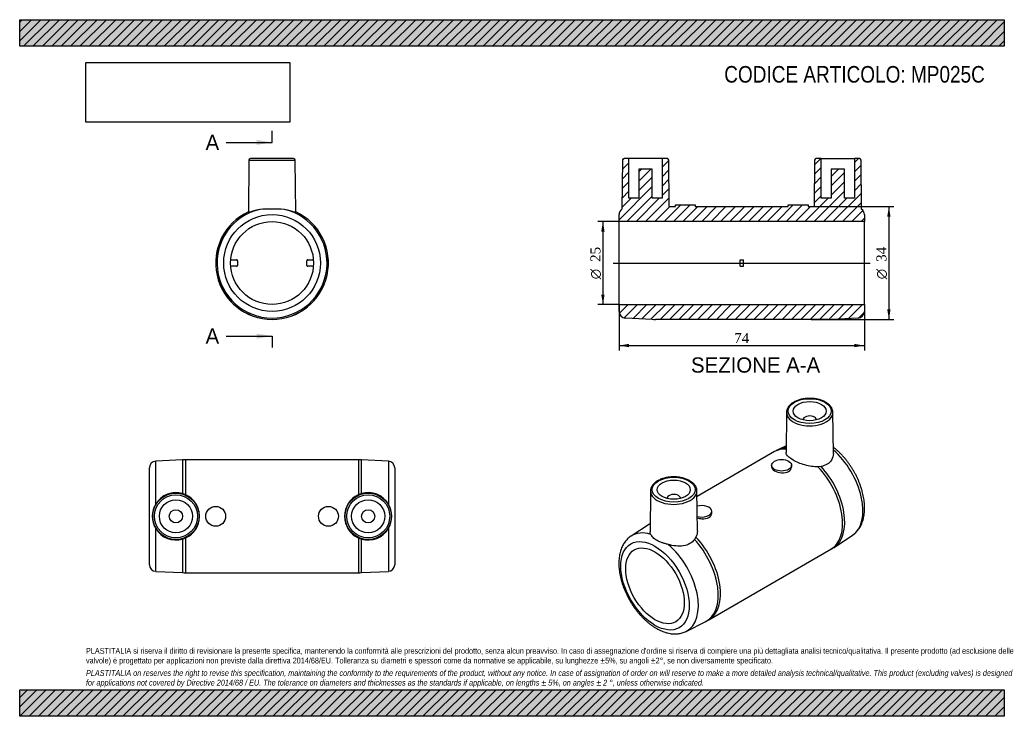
# Model space of a CAD drawing. Header units: millimetres. Extents: x 0 to 297, y 0 to 210.
import ezdxf
from ezdxf.enums import TextEntityAlignment as Align
from ezdxf.lldxf.tags import DXFTag

# ---------------------------------------------------------------- set-up
doc = ezdxf.new("R2010")
doc.units = ezdxf.units.MM
for name, color, linetype in [('Default', 7, 'Continuous'), ('DV4_Default', 7, 'Continuous'), ('MP025C', 7, 'Continuous')]:
    doc.layers.add(name, color=color, linetype=linetype)
doc.styles.add('SEACAD_Solid_Edge_ANSI', font='seans.ttf')
doc.styles.add('SEACAD_Solid_Edge_ANSI1_Symbols', font='semeca1.ttf')
doc.styles.add('SEACAD_Times_New_Roman', font='times.ttf')
tags = doc.linetypes.add('CENTER2', pattern=[28.575, 19.05, -3.175, 3.175, -3.175]).pattern_tags.tags
tags[10:11] = [DXFTag(74, 4), DXFTag(75, 0), DXFTag(340, '0'), DXFTag(46, 0.0), DXFTag(50, 0.0), DXFTag(44, 0.0), DXFTag(45, 0.0)]
tags[8:9] = [DXFTag(74, 4), DXFTag(75, 0), DXFTag(340, '0'), DXFTag(46, 0.0), DXFTag(50, 0.0), DXFTag(44, 0.0), DXFTag(45, 0.0)]
tags[6:7] = [DXFTag(74, 4), DXFTag(75, 0), DXFTag(340, '0'), DXFTag(46, 0.0), DXFTag(50, 0.0), DXFTag(44, 0.0), DXFTag(45, 0.0)]
tags[4:5] = [DXFTag(74, 4), DXFTag(75, 0), DXFTag(340, '0'), DXFTag(46, 0.0), DXFTag(50, 0.0), DXFTag(44, 0.0), DXFTag(45, 0.0)]
doc.dimstyles.new('ANSImm', dxfattribs={"dimtxt": 3, "dimasz": 3, "dimexe": 1.5, "dimexo": 0, "dimgap": 0.75, "dimtad": 1, "dimdsep": 46, "dimtxsty": 'SEACAD_Times_New_Roman', "dimblk1": '_SE_FILLED', "dimblk2": '_SE_FILLED', "dimsah": 1, "dimcen": 1.5, "dimazin": 0, "dimtfac": 0.85, "dimtdec": 3, "dimtofl": 0, "dimtmove": 0, "dimatfit": 3, "dimfxl": 1, "dimarcsym": 0})
picture_1 = doc.add_image_def('image1.jpg', size_in_pixel=(4302, 1260))

# ---------------------------------------------------------------- blocks, each defined once
blk = doc.blocks.new('SE')
at = {"layer": 'MP025C', "color": 7, "linetype": 'Continuous'}
for p, q in [((69.12, 167.65), (68.98, 151.95)), ((69.12, 167.65), (83.13, 167.65)), ((82.63, 168.15), (69.62, 168.15)), ((83.27, 151.95), (83.13, 167.65)), ((63.67, 137.65), (65.37, 137.65)), ((65.67, 137.35), (65.67, 135.95)), ((86.59, 135.95), (86.59, 137.35)), ((86.89, 137.65), (88.59, 137.65)), ((65.37, 135.65), (63.67, 135.65)), ((88.59, 135.65), (86.89, 135.65))]:
    blk.add_line(p, q, dxfattribs=at)
for radius in [14.59, 12.5]:
    blk.add_circle((76.13, 136.65), radius, dxfattribs=at)
for centre, radius, start, end in [((69.62, 167.65), 0.5, 90, 179.5), ((82.63, 167.65), 0.5, 0.5, 90), ((76.13, 136.65), 17, 114.8356, 65.1644), ((76.13, 136.65), 16.98, 114.8717, 65.1283), ((76.13, 136.65), 16.59, 102.9102, 77.0898), ((76.13, 54.24), 98.65, 87.8466, 92.1534), ((65.37, 137.35), 0.3, 0, 90), ((86.89, 137.35), 0.3, 90, 180), ((65.37, 135.95), 0.3, 270, 0), ((86.89, 135.95), 0.3, 180, 270)]:
    blk.add_arc(centre, radius, start, end, dxfattribs=at)
for points, knots in [([(72.42, 152.82), (71.09, 152.55), (70.04, 152.2), (69.15, 151.93), (68.99, 151.91), (68.99, 151.95)], [0, 0, 0, 0, 0.5, 0.5, 0.7815619, 0.7815619, 0.7815619, 0.7815619]), ([(83.27, 151.95), (83.27, 151.94), (83.27, 151.94), (83.23, 151.91), (83.06, 151.94), (82.21, 152.2), (81.15, 152.56), (79.83, 152.82)], [0.218697, 0.218697, 0.218697, 0.218697, 0.25, 0.25, 0.5, 0.5, 1, 1, 1, 1])]:
    blk.add_open_spline(points, degree=3, knots=knots, dxfattribs=at)
blk = doc.blocks.new('SE1')
at = {"layer": 'MP025C', "color": 7, "linetype": 'Continuous'}
for p, q in [((231.3, 91.62), (231.17, 79.55)), ((236.3, 89.39), (236.3, 89.36)), ((240.3, 89.36), (240.3, 89.39)), ((245.44, 79.26), (245.3, 91.62)), ((231.19, 81.58), (228.67, 80.32)), ((227.7, 79.79), (204.31, 66.29)), ((226.82, 75.67), (226.82, 75.16)), ((232.82, 75.16), (232.82, 75.67)), ((241.71, 75.35), (240.78, 75.25)), ((190.28, 67.94), (190.15, 55.57)), ((195.29, 65.71), (195.29, 65.68)), ((199.29, 65.68), (199.29, 65.71)), ((204.42, 55.89), (204.29, 67.94)), ((208.77, 61.28), (208.77, 61.79)), ((189.95, 57.96), (184.41, 54.31)), ((203.98, 54), (203.56, 53.32)), ((245.64, 50.93), (251.18, 54.57)), ((207.89, 29.1), (244.7, 50.35)), ((200.99, 25.59), (206.92, 28.57))]:
    blk.add_line(p, q, dxfattribs=at)
for centre, radius, start, end in [((232.96, 71.16), 10.11, 115.0997, 121.3881), ((201.98, 39.59), 21.95, 122.5081, 123.2179), ((239.69, 59.51), 10.44, 298.6482, 304.734), ((202.26, 38.37), 10.84, 295.4343, 301.292)]:
    blk.add_arc(centre, radius, start, end, dxfattribs=at)
for centre, major_axis in [((238.3, 92), (-6.5, 0)), ((238.3, 92), (-5, 0)), ((229.82, 75.67), (-3, 0)), ((197.29, 68.32), (-6.5, 0)), ((197.29, 68.32), (5, 0)), ((191.63, 39.34), (7.3, -12.64)), ((191.63, 39.34), (6.25, -10.83))]:
    blk.add_ellipse(centre, major_axis=major_axis, ratio=0.57735, dxfattribs=at)
for centre, major_axis, start_param, end_param in [((238.3, 91.6), (7, 0), 3.135422, 6.283185), ((238.3, 91.6), (7, 0), 3.123789, 3.135422), ((238.3, 89.39), (-2, 0), 3.112862, 6.283185), ((238.3, 89.39), (-2, 0), 0, 0.02873), ((238.3, 91.6), (7, 0), 0.006171, 0.01154), ((238.3, 91.6), (7, 0), 0, 0.006171), ((236.2, 65.07), (8.5, -14.72), 2.786819, 3.141593), ((236.87, 65.46), (8.49, -14.7), 2.849681, 3.107879), ((242.61, 68.77), (8.3, -14.37), 0.033678, 2.113845), ((236.2, 65.07), (8.5, -14.72), 0, 1.964629), ((236.87, 65.46), (8.49, -14.7), 0.033705, 1.941122), ((197.29, 67.92), (7, 0), 3.135422, 6.283185), ((197.29, 67.92), (7, 0), 3.123789, 3.135422), ((197.29, 65.71), (2, 0), 0, 3.170323), ((197.29, 65.71), (2, 0), 6.254455, 6.283185), ((197.29, 67.92), (7, 0), 0.006171, 0.01154), ((197.29, 67.92), (7, 0), 0, 0.006171), ((205.77, 61.79), (3, 0), 0, 2.068262), ((205.77, 61.79), (3, 0), 4.227265, 6.283185), ((198.72, 43.43), (8.49, -14.7), 3.147775, 3.175271), ((192.98, 40.12), (8.3, -14.37), 2.58152, 3.173695), ((199.39, 43.82), (8.5, -14.72), 0, 1.964629), ((192.98, 40.12), (8.3, -14.37), -0.033678, 2.130869), ((198.72, 43.43), (8.49, -14.7), 6.249507, 8.224308), ((192.98, 40.12), (8.3, -14.37), -6.31963, -6.316863)]:
    blk.add_ellipse(centre, major_axis=major_axis, ratio=0.57735, start_param=start_param, end_param=end_param, dxfattribs=at)
for points, knots in [([(245.3, 91.65), (245.3, 91.73), (245.3, 91.92), (245.23, 92.25), (245.11, 92.63), (244.93, 93), (244.71, 93.35), (244.42, 93.69), (244.09, 94.02), (243.71, 94.32), (243.29, 94.61), (242.82, 94.87), (242.32, 95.1), (241.79, 95.3), (241.23, 95.47), (240.65, 95.61), (240.04, 95.72), (239.43, 95.8), (238.81, 95.84), (238.18, 95.85), (237.55, 95.83), (236.93, 95.77), (236.32, 95.69), (235.73, 95.56), (235.15, 95.41), (234.6, 95.23), (234.08, 95.01), (233.59, 94.77), (233.14, 94.5), (232.73, 94.2), (232.36, 93.88), (232.04, 93.54), (231.78, 93.18), (231.57, 92.81), (231.42, 92.43), (231.32, 92.04), (231.31, 91.81), (231.3, 91.68)], [0, 0, 0, 0, 0.015522, 0.043026, 0.070601, 0.098424, 0.126607, 0.155182, 0.184107, 0.213294, 0.242643, 0.272068, 0.301505, 0.330917, 0.360291, 0.389626, 0.418926, 0.448198, 0.47745, 0.506694, 0.535937, 0.56519, 0.594461, 0.623761, 0.653099, 0.682487, 0.711931, 0.741434, 0.770994, 0.800592, 0.830177, 0.859671, 0.888968, 0.917953, 0.94653, 0.974673, 1, 1, 1, 1]), ([(251.17, 54.57), (251.21, 54.59), (251.41, 54.71), (251.78, 55), (252.24, 55.42), (252.67, 55.88), (253.07, 56.38), (253.43, 56.93), (253.75, 57.52), (254.04, 58.14), (254.28, 58.81), (254.49, 59.51), (254.65, 60.24), (254.76, 61), (254.84, 61.79), (254.87, 62.61), (254.86, 63.44), (254.8, 64.3), (254.7, 65.16), (254.56, 66.04), (254.38, 66.92), (254.16, 67.81), (253.9, 68.7), (253.6, 69.59), (253.26, 70.47), (252.9, 71.35), (252.49, 72.22), (252.06, 73.08), (251.59, 73.92), (251.09, 74.75), (250.57, 75.56), (250.02, 76.34), (249.45, 77.1), (248.85, 77.84), (248.23, 78.54), (247.59, 79.21), (246.93, 79.85), (246.26, 80.45), (245.75, 80.87), (245.47, 81.08), (245.42, 81.12)], [0, 0, 0, 0, 0.0034112, 0.0211287, 0.0388722, 0.0567057, 0.0746864, 0.0928613, 0.1112629, 0.1299075, 0.1487931, 0.1679012, 0.1871998, 0.206649, 0.2262067, 0.2458336, 0.2654967, 0.2851672, 0.304825, 0.3244602, 0.3440671, 0.363644, 0.3831912, 0.4027109, 0.4222066, 0.4416821, 0.4611422, 0.4805915, 0.5000351, 0.519478, 0.5389247, 0.5583794, 0.5778474, 0.5973338, 0.6168438, 0.6363823, 0.6559538, 0.6755621, 0.6952102, 0.6994557, 0.6994557, 0.6994557, 0.6994557]), ([(240.78, 75.25), (239.5, 75.17), (238.13, 75.39), (235.5, 76.15), (234.24, 76.69), (232.3, 77.81), (231.62, 78.39), (231.22, 79.14), (231.16, 79.35), (231.17, 79.56)], [0, 0, 0, 0, 0.25, 0.25, 0.5, 0.5, 0.75, 0.75, 0.8461679, 0.8461679, 0.8461679, 0.8461679]), ([(245.44, 79.26), (245.44, 78.53), (245.24, 77.81), (244.21, 76.22), (243.08, 75.55), (241.71, 75.35)], [0.1783379, 0.1783379, 0.1783379, 0.1783379, 0.5, 0.5, 1, 1, 1, 1]), ([(226.82, 75.16), (226.82, 74.76), (227.14, 74.36), (228.25, 73.72), (229.03, 73.48), (230.59, 73.37), (231.37, 73.5), (232.5, 74.14), (232.81, 74.65), (232.82, 75.15), (232.82, 75.16), (232.82, 75.16)], [0.3750332, 0.3750332, 0.3750332, 0.3750332, 0.5, 0.5, 0.625, 0.625, 0.75, 0.75, 0.875, 0.875, 0.8751409, 0.8751409, 0.8751409, 0.8751409]), ([(204.29, 67.97), (204.29, 68.05), (204.28, 68.24), (204.22, 68.57), (204.1, 68.95), (203.92, 69.32), (203.69, 69.67), (203.41, 70.01), (203.08, 70.34), (202.7, 70.65), (202.28, 70.93), (201.81, 71.19), (201.31, 71.42), (200.78, 71.62), (200.22, 71.79), (199.63, 71.94), (199.03, 72.05), (198.42, 72.12), (197.79, 72.17), (197.17, 72.18), (196.54, 72.15), (195.92, 72.1), (195.31, 72.01), (194.72, 71.88), (194.14, 71.73), (193.59, 71.55), (193.07, 71.33), (192.58, 71.09), (192.13, 70.82), (191.72, 70.52), (191.35, 70.2), (191.03, 69.86), (190.77, 69.5), (190.56, 69.13), (190.41, 68.75), (190.31, 68.36), (190.3, 68.13), (190.29, 68)], [0, 0, 0, 0, 0.015522, 0.043026, 0.070601, 0.098424, 0.126607, 0.155182, 0.184107, 0.213294, 0.242643, 0.272068, 0.301505, 0.330917, 0.360291, 0.389626, 0.418926, 0.448198, 0.47745, 0.506694, 0.535937, 0.56519, 0.594461, 0.623761, 0.653099, 0.682487, 0.711931, 0.741434, 0.770994, 0.800592, 0.830177, 0.859671, 0.888968, 0.917953, 0.94653, 0.974673, 1, 1, 1, 1]), ([(204.38, 59.83), (204.81, 59.68), (205.29, 59.58), (206.55, 59.49), (207.33, 59.62), (208.45, 60.26), (208.77, 60.77), (208.77, 61.27), (208.77, 61.27), (208.77, 61.28)], [0.5478611, 0.5478611, 0.5478611, 0.5478611, 0.625, 0.625, 0.75, 0.75, 0.875, 0.875, 0.8751409, 0.8751409, 0.8751409, 0.8751409]), ([(184.43, 54.32), (184.39, 54.3), (184.18, 54.17), (183.81, 53.88), (183.35, 53.47), (182.92, 53.01), (182.52, 52.5), (182.16, 51.96), (181.84, 51.37), (181.55, 50.74), (181.31, 50.08), (181.1, 49.38), (180.94, 48.65), (180.83, 47.88), (180.75, 47.09), (180.72, 46.28), (180.73, 45.44), (180.79, 44.59), (180.89, 43.73), (181.03, 42.85), (181.21, 41.97), (181.43, 41.08), (181.69, 40.19), (181.99, 39.3), (182.32, 38.41), (182.69, 37.54), (183.1, 36.67), (183.53, 35.81), (184, 34.96), (184.49, 34.14), (185.02, 33.33), (185.57, 32.54), (186.14, 31.78), (186.74, 31.05), (187.36, 30.35), (188, 29.67), (188.66, 29.04), (189.33, 28.44), (190.02, 27.87), (190.72, 27.35), (191.43, 26.87), (192.15, 26.44), (192.88, 26.05), (193.61, 25.72), (194.34, 25.43), (195.07, 25.2), (195.8, 25.02), (196.52, 24.9), (197.22, 24.83), (197.92, 24.83), (198.59, 24.88), (199.24, 24.98), (199.86, 25.14), (200.45, 25.34), (200.78, 25.5), (200.96, 25.58)], [0, 0, 0, 0, 0.003697, 0.02141, 0.039149, 0.056977, 0.074953, 0.093122, 0.111519, 0.130158, 0.149039, 0.168141, 0.187435, 0.206878, 0.226431, 0.246052, 0.26571, 0.285375, 0.305027, 0.324656, 0.344258, 0.363829, 0.383371, 0.402885, 0.422376, 0.441846, 0.4613, 0.480744, 0.500182, 0.51962, 0.539061, 0.55851, 0.577973, 0.597454, 0.616958, 0.636491, 0.656057, 0.67566, 0.695303, 0.714986, 0.73471, 0.754469, 0.774254, 0.794045, 0.813813, 0.833524, 0.853134, 0.872595, 0.891861, 0.910893, 0.929666, 0.948173, 0.966431, 0.984471, 1, 1, 1, 1]), ([(195.6, 51.81), (195.28, 51.9), (194.98, 51.98), (194.37, 52.14), (194.08, 52.22), (193.51, 52.4), (193.24, 52.49), (192.72, 52.7), (192.48, 52.82), (192.02, 53.08), (191.8, 53.23), (191.41, 53.54), (191.23, 53.71), (190.91, 54.04), (190.77, 54.22), (190.53, 54.54), (190.43, 54.7), (190.36, 54.83)], [0, 0, 0, 0, 0.125, 0.125, 0.25, 0.25, 0.375, 0.375, 0.5, 0.5, 0.625, 0.625, 0.75, 0.75, 0.875, 0.875, 1, 1, 1, 1]), ([(203.56, 53.32), (203.19, 52.82), (202.7, 52.38), (201.55, 51.72), (200.87, 51.5), (198.73, 51.16), (197.1, 51.38), (195.6, 51.81)], [0, 0, 0, 0, 0.25, 0.25, 0.5, 0.5, 1, 1, 1, 1])]:
    blk.add_open_spline(points, degree=3, knots=knots, dxfattribs=at)
for points in [[(190.36, 54.83), (190.22, 55.08), (190.15, 55.32), (190.15, 55.57)], [(204.42, 55.89), (204.43, 55.25), (204.28, 54.6), (203.98, 54)]]:
    blk.add_open_spline(points, degree=3, dxfattribs=at)
blk = doc.blocks.new('SE2')
at = {"layer": 'MP025C', "color": 7, "linetype": 'Continuous'}
for p, q in [((49.15, 77.27), (41.03, 76.88)), ((49.15, 77.27), (49.15, 67.13)), ((50.1, 66.78), (50.1, 77.29)), ((102.15, 77.29), (50.1, 77.29)), ((102.15, 77.29), (102.15, 66.78)), ((103.1, 67.13), (103.1, 77.27)), ((111.22, 76.88), (103.1, 77.27)), ((39.13, 45.7), (39.13, 74.88)), ((41.03, 64), (41.03, 76.88)), ((111.22, 76.88), (111.22, 64)), ((113.13, 74.88), (113.13, 45.7)), ((41.03, 43.7), (41.03, 56.58)), ((111.22, 56.58), (111.22, 43.7)), ((50.1, 43.29), (50.1, 53.8)), ((102.15, 53.8), (102.15, 43.29)), ((49.15, 53.44), (49.15, 43.31)), ((103.1, 43.31), (103.1, 53.44)), ((41.03, 43.7), (49.15, 43.31)), ((50.1, 43.29), (102.15, 43.29)), ((103.1, 43.31), (111.22, 43.7))]:
    blk.add_line(p, q, dxfattribs=at)
for centre, radius in [((47.13, 60.29), 7), ((47.13, 60.29), 6.5), ((105.13, 60.29), 7), ((105.13, 60.29), 6.5), ((47.13, 60.29), 5), ((59.13, 60.29), 3), ((93.13, 60.29), 3), ((105.13, 60.29), 5), ((47.13, 60.29), 2), ((105.13, 60.29), 2)]:
    blk.add_circle(centre, radius, dxfattribs=at)
for centre, radius, start, end in [((50.1, 57.29), 20, 90, 92.7263), ((102.15, 57.29), 20, 87.2737, 90), ((41.13, 74.88), 2, 92.7263, 180), ((111.13, 74.88), 2, 0, 87.2737), ((47.12, 60.31), 7.12, 73.4567, 148.8208), ((47.12, 60.3), 7.13, 65.2685, 73.4422), ((47.11, 60.29), 7.15, 294.7756, 65.2244), ((105.14, 60.29), 7.15, 114.7756, 245.2244), ((105.13, 60.3), 7.13, 106.5578, 114.7315), ((105.13, 60.31), 7.12, 31.1753, 106.5472), ((47.13, 60.29), 7.14, 148.7115, 211.2885), ((105.12, 60.29), 7.14, 328.7115, 31.2885), ((47.12, 60.27), 7.12, 211.1753, 286.5472), ((105.13, 60.27), 7.12, 253.4567, 328.8208), ((47.12, 60.28), 7.13, 286.5578, 294.7315), ((105.13, 60.28), 7.13, 245.2685, 253.4422), ((41.13, 45.7), 2, 180, 267.2737), ((111.13, 45.7), 2, 272.7263, 0), ((50.1, 63.29), 20, 267.2737, 270), ((102.15, 63.29), 20, 270, 272.7263)]:
    blk.add_arc(centre, radius, start, end, dxfattribs=at)
blk = doc.blocks.new('SE4')
at = {"color": 7, "linetype": 'Continuous', "style": 'SEACAD_Solid_Edge_ANSI'}
blk.add_text('A', height=4.6, dxfattribs=at).set_placement((56.07, 175.32), align=Align.TOP_LEFT)
blk = doc.blocks.new('SE5')
at = {"color": 7, "linetype": 'Continuous', "style": 'SEACAD_Solid_Edge_ANSI'}
blk.add_text('A', height=4.6, dxfattribs=at).set_placement((56.07, 116.92), align=Align.TOP_LEFT)
blk = doc.blocks.new('SEANNOT_GROUP')
at = {"linetype": 'Continuous'}
blk.add_hatch(color=7, dxfattribs=at).paths.add_polyline_path([(71.53, 172.26), (76.13, 173.02), (71.53, 173.79)])
at = {"color": 7, "linetype": 'Continuous'}
blk.add_lwpolyline([(62.33, 173.02), (76.13, 173.02)], dxfattribs=at)
blk = doc.blocks.new('SEANNOT_GROUP1')
at = {"linetype": 'Continuous'}
blk.add_hatch(color=7, dxfattribs=at).paths.add_polyline_path([(71.53, 113.85), (76.13, 114.62), (71.53, 115.38)])
at = {"color": 7, "linetype": 'Continuous'}
blk.add_lwpolyline([(62.33, 114.62), (76.13, 114.62)], dxfattribs=at)
blk = doc.blocks.new('SE3')
at = {"layer": 'Default', "color": 7, "linetype": 'CENTER2'}
for p, q in [((76.13, 173.02), (76.13, 176.47)), ((76.13, 114.62), (76.13, 111.17))]:
    blk.add_line(p, q, dxfattribs=at)
at = {"layer": 'Default', "color": 7, "linetype": 'CENTER2', "const_width": 0.0001}
blk.add_lwpolyline([(76.13, 173.02), (76.13, 114.62)], dxfattribs=at)
at = {"layer": 'Default'}
for name in ['SE4', 'SEANNOT_GROUP', 'SE5', 'SEANNOT_GROUP1']:
    blk.add_blockref(name, (0, 0), dxfattribs=at)
blk = doc.blocks.new('SE6')
at = {"layer": 'MP025C', "linetype": 'Continuous'}
h = blk.add_hatch(dxfattribs=at)
h.set_pattern_fill('LINE', scale=0.62992, angle=45, style=0)
edge = h.paths.add_edge_path()
edge.add_arc((252.79, 151.24), 2, 0, 55.4878)
edge.add_line((253.93, 152.89), (253.8, 167.65))
edge.add_arc((253.3, 167.65), 0.5, 0.5, 90)
edge.add_line((253.3, 168.15), (251.79, 168.15))
edge.add_line((251.79, 168.15), (251.79, 156.15))
edge.add_line((251.79, 156.15), (248.79, 156.15))
edge.add_line((248.79, 156.15), (248.79, 164.95))
edge.add_line((248.79, 164.95), (244.79, 164.95))
edge.add_line((244.79, 164.95), (244.79, 156.15))
edge.add_line((244.79, 156.15), (241.79, 156.15))
edge.add_line((241.79, 156.15), (241.79, 168.15))
edge.add_line((241.79, 168.15), (240.29, 168.15))
edge.add_arc((240.29, 167.65), 0.5, 90, 179.5)
edge.add_line((239.79, 167.65), (239.67, 153.65))
edge.add_line((239.67, 153.65), (237.79, 153.65))
edge.add_line((237.79, 153.65), (237.79, 154.15))
edge.add_line((237.79, 154.15), (231.79, 154.15))
edge.add_line((231.79, 154.15), (231.79, 153.65))
edge.add_line((231.79, 153.65), (203.79, 153.65))
edge.add_line((203.79, 153.65), (203.79, 154.15))
edge.add_line((203.79, 154.15), (197.79, 154.15))
edge.add_line((197.79, 154.15), (197.79, 153.65))
edge.add_line((197.79, 153.65), (195.92, 153.65))
edge.add_line((195.92, 153.65), (195.8, 167.65))
edge.add_arc((195.3, 167.65), 0.5, 0.5, 90)
edge.add_line((195.3, 168.15), (193.79, 168.15))
edge.add_line((193.79, 168.15), (193.79, 156.15))
edge.add_line((193.79, 156.15), (190.79, 156.15))
edge.add_line((190.79, 156.15), (190.79, 164.95))
edge.add_line((190.79, 164.95), (186.79, 164.95))
edge.add_line((186.79, 164.95), (186.79, 156.15))
edge.add_line((186.79, 156.15), (183.79, 156.15))
edge.add_line((183.79, 156.15), (183.79, 168.15))
edge.add_line((183.79, 168.15), (182.29, 168.15))
edge.add_arc((182.29, 167.65), 0.5, 90, 179.5)
edge.add_line((181.79, 167.65), (181.66, 152.89))
edge.add_arc((182.79, 151.24), 2, 124.5122, 180)
edge.add_line((180.79, 151.24), (180.79, 149.15))
edge.add_line((180.79, 149.15), (254.79, 149.15))
edge.add_line((254.79, 149.15), (254.79, 151.24))
h = blk.add_hatch(dxfattribs=at)
h.set_pattern_fill('LINE', scale=0.62992, angle=45, style=0)
edge = h.paths.add_edge_path()
edge.add_arc((243.82, 139.65), 20, 270, 272.7263)
edge.add_line((244.77, 119.67), (252.89, 120.06))
edge.add_arc((252.79, 122.06), 2, 272.7263, 360)
edge.add_line((254.79, 122.06), (254.79, 124.15))
edge.add_line((254.79, 124.15), (180.79, 124.15))
edge.add_line((180.79, 124.15), (180.79, 122.06))
edge.add_arc((182.79, 122.06), 2, 180, 267.2737)
edge.add_line((182.7, 120.06), (190.82, 119.67))
edge.add_arc((191.77, 139.65), 20, 267.2737, 270)
edge.add_line((191.77, 119.65), (243.82, 119.65))
at = {"layer": 'DV4_Default', "color": 7, "linetype": 'CENTER2'}
blk.add_line((179.04, 136.65), (256.54, 136.65), dxfattribs=at)
at = {"layer": 'MP025C', "color": 7, "linetype": 'Continuous'}
for p, q in [((181.79, 167.65), (181.66, 152.89)), ((183.79, 168.15), (182.29, 168.15)), ((193.79, 168.15), (183.79, 168.15)), ((183.79, 156.15), (183.79, 168.15)), ((193.79, 168.15), (193.79, 156.15)), ((195.3, 168.15), (193.79, 168.15)), ((195.92, 153.65), (195.8, 167.65)), ((239.79, 167.65), (239.67, 153.65)), ((241.79, 168.15), (240.29, 168.15)), ((241.79, 168.15), (251.79, 168.15)), ((241.79, 156.15), (241.79, 168.15)), ((253.3, 168.15), (251.79, 168.15)), ((251.79, 168.15), (251.79, 156.15)), ((253.93, 152.89), (253.8, 167.65)), ((186.79, 164.95), (186.79, 156.15)), ((190.79, 164.95), (186.79, 164.95)), ((190.79, 156.15), (190.79, 164.95)), ((248.79, 164.95), (244.79, 164.95)), ((244.79, 164.95), (244.79, 156.15)), ((248.79, 156.15), (248.79, 164.95)), ((186.79, 156.15), (183.79, 156.15)), ((193.79, 156.15), (190.79, 156.15)), ((244.79, 156.15), (241.79, 156.15)), ((251.79, 156.15), (248.79, 156.15)), ((195.92, 153.65), (197.79, 153.65)), ((197.79, 154.15), (203.79, 154.15)), ((197.79, 153.65), (197.79, 154.15)), ((203.79, 154.15), (203.79, 153.65)), ((203.79, 153.65), (231.79, 153.65)), ((231.79, 154.15), (237.79, 154.15)), ((231.79, 153.65), (231.79, 154.15)), ((237.79, 154.15), (237.79, 153.65)), ((237.79, 153.65), (239.67, 153.65)), ((180.79, 149.15), (180.79, 151.24)), ((180.79, 124.15), (180.79, 149.15)), ((254.79, 149.15), (180.79, 149.15)), ((254.79, 151.24), (254.79, 149.15)), ((254.79, 124.15), (254.79, 149.15)), ((217.29, 137.65), (218.29, 137.65)), ((217.29, 137.35), (217.29, 137.65)), ((217.29, 135.95), (217.29, 137.35)), ((218.29, 137.35), (218.29, 137.65)), ((218.29, 135.95), (218.29, 137.35)), ((217.29, 135.65), (217.29, 135.95)), ((217.29, 135.65), (218.29, 135.65)), ((218.29, 135.65), (218.29, 135.95)), ((180.79, 122.06), (180.79, 124.15)), ((180.79, 124.15), (254.79, 124.15)), ((254.79, 124.15), (254.79, 122.06)), ((190.82, 119.67), (182.7, 120.06)), ((243.82, 119.65), (191.77, 119.65)), ((252.89, 120.06), (244.77, 119.67))]:
    blk.add_line(p, q, dxfattribs=at)
for centre, radius, start, end in [((182.29, 167.65), 0.5, 90, 179.5), ((195.3, 167.65), 0.5, 0.5, 90), ((240.29, 167.65), 0.5, 90, 179.5), ((253.3, 167.65), 0.5, 0.5, 90), ((182.79, 151.24), 2, 124.5122, 180), ((252.79, 151.24), 2, 0, 55.4878), ((182.79, 122.06), 2, 180, 267.2737), ((252.79, 122.06), 2, 272.7263, 0), ((191.77, 139.65), 20, 267.2737, 270), ((243.82, 139.65), 20, 270, 272.7263)]:
    blk.add_arc(centre, radius, start, end, dxfattribs=at)
blk = doc.blocks.new('DMBLK8')
at = {"layer": 'Default', "linetype": 'Continuous'}
for points in [[(183.79, 111.27), (183.79, 112.27), (180.79, 111.77)], [(251.79, 111.27), (254.79, 111.77), (251.79, 112.27)]]:
    blk.add_hatch(color=7, dxfattribs=at).paths.add_polyline_path(points)
at = {"layer": 'Default', "color": 7, "linetype": 'Continuous'}
for p, q in [((180.79, 124.15), (180.79, 110.27)), ((254.79, 124.15), (254.79, 110.27)), ((180.79, 111.77), (254.79, 111.77))]:
    blk.add_line(p, q, dxfattribs=at)
at = {"layer": 'Default', "color": 7, "linetype": 'Continuous', "style": 'SEACAD_Times_New_Roman'}
blk.add_text('74', height=3, dxfattribs=at).set_placement((215.52, 115.52), align=Align.TOP_LEFT)
blk = doc.blocks.new('_SE_FILLED')
at = {"color": 0}
blk.add_line((0, 0), (-1, 0), dxfattribs=at)
blk.add_solid([(0, 0), (-1, -0.1665), (-1, 0.1665), (0, 0)], dxfattribs=at)
blk = doc.blocks.new('GDimGGroup')
at = {"layer": 'Default', "linetype": 'Continuous'}
for points in [[(262.69, 150.65), (262.19, 153.65), (261.69, 150.65)], [(262.69, 122.65), (261.69, 122.65), (262.19, 119.65)]]:
    blk.add_hatch(color=7, dxfattribs=at).paths.add_polyline_path(points)
at = {"layer": 'Default', "color": 7, "linetype": 'Continuous'}
for p, q in [((238.73, 153.65), (263.69, 153.65)), ((262.19, 153.65), (262.19, 119.65)), ((238.73, 119.65), (263.69, 119.65))]:
    blk.add_line(p, q, dxfattribs=at)
for s, style, p in [('34', 'SEACAD_Times_New_Roman', (258.44, 136.99)), ('O', 'SEACAD_Solid_Edge_ANSI1_Symbols', (258.44, 131.76))]:
    blk.add_text(s, height=3, rotation=90, dxfattribs=dict(at, style=style)).set_placement(p, align=Align.TOP_LEFT)
blk = doc.blocks.new('GDimGGroup1')
at = {"layer": 'Default', "linetype": 'Continuous'}
for points in [[(175.42, 146.15), (176.42, 146.15), (175.92, 149.15)], [(175.42, 127.15), (175.92, 124.15), (176.42, 127.15)]]:
    blk.add_hatch(color=7, dxfattribs=at).paths.add_polyline_path(points)
at = {"layer": 'Default', "color": 7, "linetype": 'Continuous'}
for p, q in [((180.79, 149.15), (174.42, 149.15)), ((175.92, 149.15), (175.92, 124.15)), ((180.79, 124.15), (174.42, 124.15))]:
    blk.add_line(p, q, dxfattribs=at)
for s, style, p in [('25', 'SEACAD_Times_New_Roman', (172.17, 136.99)), ('O', 'SEACAD_Solid_Edge_ANSI1_Symbols', (172.17, 131.76))]:
    blk.add_text(s, height=3, rotation=90, dxfattribs=dict(at, style=style)).set_placement(p, align=Align.TOP_LEFT)

msp = doc.modelspace()

# ---------------------------------------------------------------- hatches: boundary and pattern name
at = {"layer": 'Default', "linetype": 'Continuous'}
h = msp.add_hatch(dxfattribs=at)
h.set_pattern_fill('LINE', scale=0.62992, angle=45, style=0)
h.paths.add_polyline_path([(297, 202), (297, 210), (0, 210), (0, 202)])
for points in [[(297, 202), (297, 210), (0, 210), (0, 202)], [(297, 0), (297, 8), (0, 8), (0, 0)]]:
    msp.add_hatch(color=7, dxfattribs=at).paths.add_polyline_path(points)
h = msp.add_hatch(dxfattribs=at)
h.set_pattern_fill('LINE', scale=0.62992, angle=45, style=0)
h.paths.add_polyline_path([(297, 0), (297, 8), (0, 8), (0, 0)])

# ---------------------------------------------------------------- linework, layer by layer
at = {"layer": 'Default', "color": 7, "linetype": 'Continuous'}
for p, q in [((0, 210), (297, 210)), ((0, 202), (0, 210)), ((297, 210), (297, 202)), ((297, 202), (0, 202)), ((0, 8), (297, 8)), ((0, 0), (0, 8)), ((297, 8), (297, 0)), ((297, 0), (0, 0))]:
    msp.add_line(p, q, dxfattribs=at)

# ---------------------------------------------------------------- block references
at = {"layer": 'Default'}
for name in ['SE3', 'SE', 'SE6', 'GDimGGroup', 'GDimGGroup1', 'SE1', 'SE2']:
    msp.add_blockref(name, (0, 0), dxfattribs=at)

# ---------------------------------------------------------------- texts
at = {"layer": 'Default', "color": 7, "linetype": 'Continuous', "style": 'SEACAD_Solid_Edge_ANSI'}
msp.add_text('SEZIONE A-A', height=4.6, dxfattribs=at).set_placement((202.49, 108.2), align=Align.TOP_LEFT)
at = {"layer": 'Default', "attachment_point": 1}
for s, insert, char_height, width in [('{\\fArial Narrow|b0||i0||c0|p34;\\C7;\\H5.;\\W1.;CODICE ARTICOLO: MP025C}', (212.52, 196.034), 5, 79.2996), ("{\\fArial Narrow|b0||i0||c0|p34;\\C7;\\H1.75;\\W1.;PLASTITALIA si riserva il diritto di revisionare la presente specifica, mantenendo la conformità alle prescrizioni del prodotto, senza alcun preavviso. In caso di assegnazione d'ordine si riserva di compiere una più dettagliata analisi tecnico/qualitativa. Il presente prodotto (ad esclusione delle \\P}{\\fArial Narrow|b0||i0||c0|p34;\\C7;\\H1.75;\\W1.;valvole) è progettato per applicazioni non previste dalla direttiva 2014/68/EU. Tolleranza su diametri e spessori come da normative se applicabile, su lunghezze ±5%, su angoli ±2°, se non diversamente specificato.\\P}{\\fArial Narrow|b0||i0||c0|p34;\\C7;\\H0.5;\\W1.;   \\P}{\\fArial Narrow|b0||i1||c0|p34;\\C7;\\H1.75;\\W1.;PLASTITALIA on reserves the right to revise this specification, maintaining the conformity to the requirements of the product, without any notice. In case of assignation of order on will reserve to make a more detailed analysis technical/qualitative. This product (excluding valves) is designed \\P}{\\fArial Narrow|b0||i1||c0|p34;\\C7;\\H1.75;\\W1.;for applications not covered by Directive 2014/68 / EU. The tolerance on diameters and thicknesses as the standards if applicable, on lengths ± 5%, on angles ± 2 °, unless otherwise indicated.\\P}", (20, 20.602), 1.75, 257)]:
    msp.add_mtext(s, dxfattribs=dict(at, insert=insert, char_height=char_height, width=width))

# ---------------------------------------------------------------- dimensions: what is measured, and where the dimension line sits
at = {"layer": 'Default', "color": 7, "linetype": 'Continuous'}
dim = msp.add_linear_dim(base=(180.795, 111.77), p1=(180.795, 124.149), p2=(254.795, 124.149), angle=0, text='\\A1;<>', dimstyle='ANSImm', dxfattribs=at)
dim.commit()
dim.dimension.update_dxf_attribs({"geometry": 'DMBLK8', "text_midpoint": (217.795, 111.77), "dimtype": 161})

# ---------------------------------------------------------------- pictures from other files: only their frames are drawn
image = msp.add_image(picture_1, insert=(20, 179.103), size_in_units=(61.457, 18))
image.dxf.flags = 7

doc.saveas('drawing.dxf')
